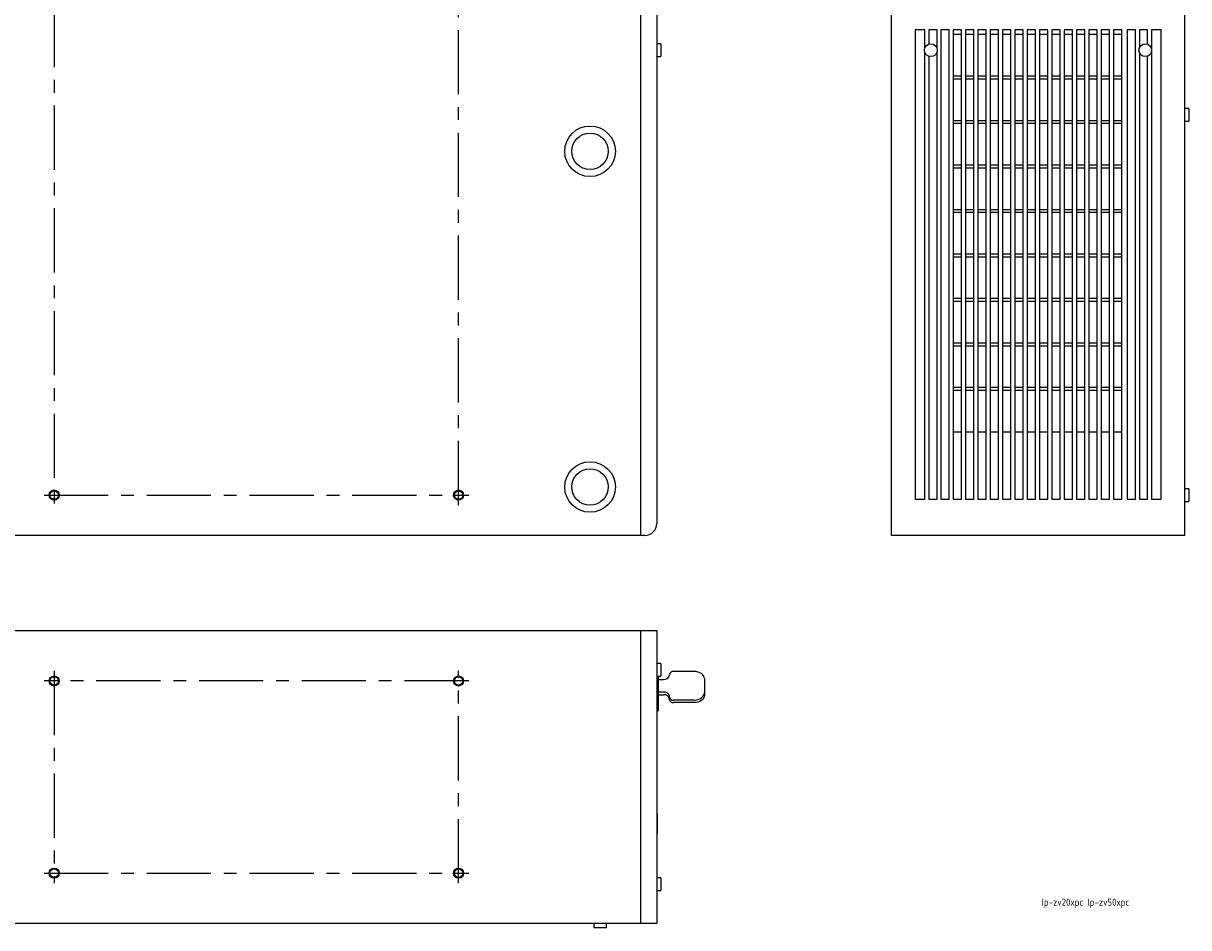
# Model space of a CAD drawing. Extents: x 0 to 1024, y 0 to 774.
# Tile 2 of 3: x 447 to 1024, y 0 to 447. Entities that reach past the tile are written whole.
import ezdxf

# ---------------------------------------------------------------- set-up
doc = ezdxf.new("R2010")
doc.units = 0
doc.linetypes.add('CENTER', pattern=[50.8, 31.75, -6.35, 6.35, -6.35])
doc.layers.get('0').update_dxf_attribs({"linetype": 'CONTINUOUS'})
doc.styles.get("Standard").update_dxf_attribs({"font": 'ISOCP.SHX', "bigfont": 'EXTFONT.SHX'})

# ---------------------------------------------------------------- blocks, each defined once
blk = doc.blocks.new('*U4')
at = {"color": 2}
blk.add_text('lp-zv20xpc lp-zv50xpc', height=3.5, dxfattribs=at).set_placement((950.93, 10.86))

msp = doc.modelspace()

# ---------------------------------------------------------------- linework, layer by layer
at = {"color": 7, "linetype": 'CONTINUOUS'}
for p, q in [((752.73, 573.95), (752.73, 193.95)), ((876.72, 199.95), (876.72, 573.95)), ((760.73, 567.95), (760.73, 199.95)), ((1021.72, 567.95), (1021.72, 199.95)), ((893.28, 443.95), (888.51, 443.95)), ((888.51, 443.95), (888.51, 211.95)), ((893.28, 435.08), (893.28, 443.95)), ((899.31, 443.95), (895.21, 443.95)), ((895.21, 443.95), (895.21, 436.93)), ((899.31, 434.57), (899.31, 443.95)), ((905.34, 443.95), (901.24, 443.95)), ((901.24, 443.95), (901.24, 211.95)), ((905.34, 211.95), (905.34, 443.95)), ((911.43, 443.95), (907.33, 443.95)), ((907.33, 443.95), (907.33, 211.95)), ((911.43, 211.95), (911.43, 443.95)), ((917.52, 443.95), (913.42, 443.95)), ((913.42, 443.95), (913.42, 211.95)), ((917.52, 211.95), (917.52, 443.95)), ((923.62, 443.95), (919.52, 443.95)), ((919.52, 443.95), (919.52, 211.95)), ((923.62, 211.95), (923.62, 443.95)), ((929.71, 443.95), (925.61, 443.95)), ((925.61, 443.95), (925.61, 211.95)), ((929.71, 211.95), (929.71, 443.95)), ((935.8, 443.95), (931.7, 443.95)), ((931.7, 443.95), (931.7, 211.95)), ((935.8, 211.95), (935.8, 443.95)), ((941.9, 443.95), (937.8, 443.95)), ((937.8, 443.95), (937.8, 211.95)), ((941.9, 211.95), (941.9, 443.95)), ((947.99, 443.95), (943.89, 443.95)), ((943.89, 443.95), (943.89, 211.95)), ((947.99, 211.95), (947.99, 443.95)), ((954.08, 443.95), (949.98, 443.95)), ((949.98, 443.95), (949.98, 211.95)), ((954.08, 211.95), (954.08, 443.95)), ((960.17, 443.95), (956.07, 443.95)), ((956.07, 443.95), (956.07, 211.95)), ((960.17, 211.95), (960.17, 443.95)), ((966.27, 443.95), (962.17, 443.95)), ((962.17, 443.95), (962.17, 211.95)), ((966.27, 211.95), (966.27, 443.95)), ((972.36, 443.95), (968.26, 443.95)), ((968.26, 443.95), (968.26, 211.95)), ((972.36, 211.95), (972.36, 443.95)), ((978.45, 443.95), (974.35, 443.95)), ((974.35, 443.95), (974.35, 211.95)), ((978.45, 211.95), (978.45, 443.95)), ((984.55, 443.95), (980.45, 443.95)), ((980.45, 443.95), (980.45, 211.95)), ((984.55, 211.95), (984.55, 443.95)), ((990.64, 443.95), (986.54, 443.95)), ((986.54, 443.95), (986.54, 211.95)), ((990.64, 211.95), (990.64, 443.95)), ((997.4, 443.95), (993.3, 443.95)), ((993.3, 443.95), (993.3, 211.95)), ((997.4, 211.95), (997.4, 443.95)), ((1003.43, 443.95), (999.33, 443.95)), ((999.33, 443.95), (999.33, 435.21)), ((1003.43, 436.86), (1003.43, 443.95)), ((1010.13, 443.95), (1005.36, 443.95)), ((1005.36, 443.95), (1005.36, 434.19)), ((1010.13, 211.95), (1010.13, 443.95)), ((911.43, 441.66), (907.33, 441.66)), ((917.52, 441.66), (913.42, 441.66)), ((923.62, 441.66), (919.52, 441.66)), ((929.71, 441.66), (925.61, 441.66)), ((935.8, 441.66), (931.7, 441.66)), ((941.9, 441.66), (937.8, 441.66)), ((947.99, 441.66), (943.89, 441.66)), ((954.08, 441.66), (949.98, 441.66)), ((960.17, 441.66), (956.07, 441.66)), ((966.27, 441.66), (962.17, 441.66)), ((972.36, 441.66), (968.26, 441.66)), ((978.45, 441.66), (974.35, 441.66)), ((984.55, 441.66), (980.45, 441.66)), ((990.64, 441.66), (986.54, 441.66)), ((762.73, 437.1), (760.73, 437.1)), ((762.73, 437.1), (762.73, 430.8)), ((893.28, 211.95), (893.28, 432.82)), ((899.31, 211.95), (899.31, 433.33)), ((999.33, 432.69), (999.33, 211.95)), ((1005.36, 433.71), (1005.36, 211.95)), ((760.73, 430.8), (762.73, 430.8)), ((895.21, 430.97), (895.21, 211.95)), ((1003.43, 211.95), (1003.43, 431.04)), ((907.33, 421.24), (911.43, 421.24)), ((913.42, 421.24), (917.52, 421.24)), ((919.52, 421.24), (923.62, 421.24)), ((925.61, 421.24), (929.71, 421.24)), ((931.7, 421.24), (935.8, 421.24)), ((937.8, 421.24), (941.9, 421.24)), ((943.89, 421.24), (947.99, 421.24)), ((949.98, 421.24), (954.08, 421.24)), ((956.07, 421.24), (960.17, 421.24)), ((962.17, 421.24), (966.27, 421.24)), ((968.26, 421.24), (972.36, 421.24)), ((974.35, 421.24), (978.45, 421.24)), ((980.45, 421.24), (984.55, 421.24)), ((986.54, 421.24), (990.64, 421.24)), ((911.43, 419.66), (907.33, 419.66)), ((917.52, 419.66), (913.42, 419.66)), ((923.62, 419.66), (919.52, 419.66)), ((929.71, 419.66), (925.61, 419.66)), ((935.8, 419.66), (931.7, 419.66)), ((941.9, 419.66), (937.8, 419.66)), ((947.99, 419.66), (943.89, 419.66)), ((954.08, 419.66), (949.98, 419.66)), ((960.17, 419.66), (956.07, 419.66)), ((966.27, 419.66), (962.17, 419.66)), ((972.36, 419.66), (968.26, 419.66)), ((978.45, 419.66), (974.35, 419.66)), ((984.55, 419.66), (980.45, 419.66)), ((990.64, 419.66), (986.54, 419.66)), ((1023.72, 405.1), (1021.72, 405.1)), ((1023.72, 405.1), (1023.72, 398.8)), ((907.33, 399.24), (911.43, 399.24)), ((911.43, 397.66), (907.33, 397.66)), ((913.42, 399.24), (917.52, 399.24)), ((917.52, 397.66), (913.42, 397.66)), ((919.52, 399.24), (923.62, 399.24)), ((923.62, 397.66), (919.52, 397.66)), ((925.61, 399.24), (929.71, 399.24)), ((929.71, 397.66), (925.61, 397.66)), ((931.7, 399.24), (935.8, 399.24)), ((935.8, 397.66), (931.7, 397.66)), ((937.8, 399.24), (941.9, 399.24)), ((941.9, 397.66), (937.8, 397.66)), ((943.89, 399.24), (947.99, 399.24)), ((947.99, 397.66), (943.89, 397.66)), ((949.98, 399.24), (954.08, 399.24)), ((954.08, 397.66), (949.98, 397.66)), ((956.07, 399.24), (960.17, 399.24)), ((960.17, 397.66), (956.07, 397.66)), ((962.17, 399.24), (966.27, 399.24)), ((966.27, 397.66), (962.17, 397.66)), ((968.26, 399.24), (972.36, 399.24)), ((972.36, 397.66), (968.26, 397.66)), ((974.35, 399.24), (978.45, 399.24)), ((978.45, 397.66), (974.35, 397.66)), ((980.45, 399.24), (984.55, 399.24)), ((984.55, 397.66), (980.45, 397.66)), ((986.54, 399.24), (990.64, 399.24)), ((990.64, 397.66), (986.54, 397.66)), ((1021.72, 398.8), (1023.72, 398.8)), ((907.33, 377.24), (911.43, 377.24)), ((911.43, 375.66), (907.33, 375.66)), ((913.42, 377.24), (917.52, 377.24)), ((917.52, 375.66), (913.42, 375.66)), ((919.52, 377.24), (923.62, 377.24)), ((923.62, 375.66), (919.52, 375.66)), ((925.61, 377.24), (929.71, 377.24)), ((929.71, 375.66), (925.61, 375.66)), ((931.7, 377.24), (935.8, 377.24)), ((935.8, 375.66), (931.7, 375.66)), ((937.8, 377.24), (941.9, 377.24)), ((941.9, 375.66), (937.8, 375.66)), ((943.89, 377.24), (947.99, 377.24)), ((947.99, 375.66), (943.89, 375.66)), ((949.98, 377.24), (954.08, 377.24)), ((954.08, 375.66), (949.98, 375.66)), ((956.07, 377.24), (960.17, 377.24)), ((960.17, 375.66), (956.07, 375.66)), ((962.17, 377.24), (966.27, 377.24)), ((966.27, 375.66), (962.17, 375.66)), ((968.26, 377.24), (972.36, 377.24)), ((972.36, 375.66), (968.26, 375.66)), ((974.35, 377.24), (978.45, 377.24)), ((978.45, 375.66), (974.35, 375.66)), ((980.45, 377.24), (984.55, 377.24)), ((984.55, 375.66), (980.45, 375.66)), ((986.54, 377.24), (990.64, 377.24)), ((990.64, 375.66), (986.54, 375.66)), ((907.33, 355.24), (911.43, 355.24)), ((911.43, 353.66), (907.33, 353.66)), ((913.42, 355.24), (917.52, 355.24)), ((917.52, 353.66), (913.42, 353.66)), ((919.52, 355.24), (923.62, 355.24)), ((923.62, 353.66), (919.52, 353.66)), ((925.61, 355.24), (929.71, 355.24)), ((929.71, 353.66), (925.61, 353.66)), ((931.7, 355.24), (935.8, 355.24)), ((935.8, 353.66), (931.7, 353.66)), ((937.8, 355.24), (941.9, 355.24)), ((941.9, 353.66), (937.8, 353.66)), ((943.89, 355.24), (947.99, 355.24)), ((947.99, 353.66), (943.89, 353.66)), ((949.98, 355.24), (954.08, 355.24)), ((954.08, 353.66), (949.98, 353.66)), ((956.07, 355.24), (960.17, 355.24)), ((960.17, 353.66), (956.07, 353.66)), ((962.17, 355.24), (966.27, 355.24)), ((966.27, 353.66), (962.17, 353.66)), ((968.26, 355.24), (972.36, 355.24)), ((972.36, 353.66), (968.26, 353.66)), ((974.35, 355.24), (978.45, 355.24)), ((978.45, 353.66), (974.35, 353.66)), ((980.45, 355.24), (984.55, 355.24)), ((984.55, 353.66), (980.45, 353.66)), ((986.54, 355.24), (990.64, 355.24)), ((990.64, 353.66), (986.54, 353.66)), ((907.33, 333.24), (911.43, 333.24)), ((911.43, 331.66), (907.33, 331.66)), ((913.42, 333.24), (917.52, 333.24)), ((917.52, 331.66), (913.42, 331.66)), ((919.52, 333.24), (923.62, 333.24)), ((923.62, 331.66), (919.52, 331.66)), ((925.61, 333.24), (929.71, 333.24)), ((929.71, 331.66), (925.61, 331.66)), ((931.7, 333.24), (935.8, 333.24)), ((935.8, 331.66), (931.7, 331.66)), ((937.8, 333.24), (941.9, 333.24)), ((941.9, 331.66), (937.8, 331.66)), ((943.89, 333.24), (947.99, 333.24)), ((947.99, 331.66), (943.89, 331.66)), ((949.98, 333.24), (954.08, 333.24)), ((954.08, 331.66), (949.98, 331.66)), ((956.07, 333.24), (960.17, 333.24)), ((960.17, 331.66), (956.07, 331.66)), ((962.17, 333.24), (966.27, 333.24)), ((966.27, 331.66), (962.17, 331.66)), ((968.26, 333.24), (972.36, 333.24)), ((972.36, 331.66), (968.26, 331.66)), ((974.35, 333.24), (978.45, 333.24)), ((978.45, 331.66), (974.35, 331.66)), ((980.45, 333.24), (984.55, 333.24)), ((984.55, 331.66), (980.45, 331.66)), ((986.54, 333.24), (990.64, 333.24)), ((990.64, 331.66), (986.54, 331.66)), ((907.33, 311.24), (911.43, 311.24)), ((913.42, 311.24), (917.52, 311.24)), ((919.52, 311.24), (923.62, 311.24)), ((925.61, 311.24), (929.71, 311.24)), ((931.7, 311.24), (935.8, 311.24)), ((937.8, 311.24), (941.9, 311.24)), ((943.89, 311.24), (947.99, 311.24)), ((949.98, 311.24), (954.08, 311.24)), ((956.07, 311.24), (960.17, 311.24)), ((962.17, 311.24), (966.27, 311.24)), ((968.26, 311.24), (972.36, 311.24)), ((974.35, 311.24), (978.45, 311.24)), ((980.45, 311.24), (984.55, 311.24)), ((986.54, 311.24), (990.64, 311.24)), ((911.43, 309.66), (907.33, 309.66)), ((917.52, 309.66), (913.42, 309.66)), ((923.62, 309.66), (919.52, 309.66)), ((929.71, 309.66), (925.61, 309.66)), ((935.8, 309.66), (931.7, 309.66)), ((941.9, 309.66), (937.8, 309.66)), ((947.99, 309.66), (943.89, 309.66)), ((954.08, 309.66), (949.98, 309.66)), ((960.17, 309.66), (956.07, 309.66)), ((966.27, 309.66), (962.17, 309.66)), ((972.36, 309.66), (968.26, 309.66)), ((978.45, 309.66), (974.35, 309.66)), ((984.55, 309.66), (980.45, 309.66)), ((990.64, 309.66), (986.54, 309.66)), ((907.33, 289.24), (911.43, 289.24)), ((913.42, 289.24), (917.52, 289.24)), ((919.52, 289.24), (923.62, 289.24)), ((925.61, 289.24), (929.71, 289.24)), ((931.7, 289.24), (935.8, 289.24)), ((937.8, 289.24), (941.9, 289.24)), ((943.89, 289.24), (947.99, 289.24)), ((949.98, 289.24), (954.08, 289.24)), ((956.07, 289.24), (960.17, 289.24)), ((962.17, 289.24), (966.27, 289.24)), ((968.26, 289.24), (972.36, 289.24)), ((974.35, 289.24), (978.45, 289.24)), ((980.45, 289.24), (984.55, 289.24)), ((986.54, 289.24), (990.64, 289.24)), ((911.43, 287.66), (907.33, 287.66)), ((917.52, 287.66), (913.42, 287.66)), ((923.62, 287.66), (919.52, 287.66)), ((929.71, 287.66), (925.61, 287.66)), ((935.8, 287.66), (931.7, 287.66)), ((941.9, 287.66), (937.8, 287.66)), ((947.99, 287.66), (943.89, 287.66)), ((954.08, 287.66), (949.98, 287.66)), ((960.17, 287.66), (956.07, 287.66)), ((966.27, 287.66), (962.17, 287.66)), ((972.36, 287.66), (968.26, 287.66)), ((978.45, 287.66), (974.35, 287.66)), ((984.55, 287.66), (980.45, 287.66)), ((990.64, 287.66), (986.54, 287.66)), ((907.33, 267.24), (911.43, 267.24)), ((911.43, 265.66), (907.33, 265.66)), ((913.42, 267.24), (917.52, 267.24)), ((917.52, 265.66), (913.42, 265.66)), ((919.52, 267.24), (923.62, 267.24)), ((923.62, 265.66), (919.52, 265.66)), ((925.61, 267.24), (929.71, 267.24)), ((929.71, 265.66), (925.61, 265.66)), ((931.7, 267.24), (935.8, 267.24)), ((935.8, 265.66), (931.7, 265.66)), ((937.8, 267.24), (941.9, 267.24)), ((941.9, 265.66), (937.8, 265.66)), ((943.89, 267.24), (947.99, 267.24)), ((947.99, 265.66), (943.89, 265.66)), ((949.98, 267.24), (954.08, 267.24)), ((954.08, 265.66), (949.98, 265.66)), ((956.07, 267.24), (960.17, 267.24)), ((960.17, 265.66), (956.07, 265.66)), ((962.17, 267.24), (966.27, 267.24)), ((966.27, 265.66), (962.17, 265.66)), ((968.26, 267.24), (972.36, 267.24)), ((972.36, 265.66), (968.26, 265.66)), ((974.35, 267.24), (978.45, 267.24)), ((978.45, 265.66), (974.35, 265.66)), ((980.45, 267.24), (984.55, 267.24)), ((984.55, 265.66), (980.45, 265.66)), ((986.54, 267.24), (990.64, 267.24)), ((990.64, 265.66), (986.54, 265.66)), ((907.33, 245.24), (911.43, 245.24)), ((913.42, 245.24), (917.52, 245.24)), ((919.52, 245.24), (923.62, 245.24)), ((925.61, 245.24), (929.71, 245.24)), ((931.7, 245.24), (935.8, 245.24)), ((937.8, 245.24), (941.9, 245.24)), ((943.89, 245.24), (947.99, 245.24)), ((949.98, 245.24), (954.08, 245.24)), ((956.07, 245.24), (960.17, 245.24)), ((962.17, 245.24), (966.27, 245.24)), ((968.26, 245.24), (972.36, 245.24)), ((974.35, 245.24), (978.45, 245.24)), ((980.45, 245.24), (984.55, 245.24)), ((986.54, 245.24), (990.64, 245.24)), ((1023.72, 217.1), (1021.72, 217.1)), ((1023.72, 217.1), (1023.72, 210.8)), ((888.51, 211.95), (893.28, 211.95)), ((895.21, 211.95), (899.31, 211.95)), ((901.24, 211.95), (905.34, 211.95)), ((907.33, 211.95), (911.43, 211.95)), ((913.42, 211.95), (917.52, 211.95)), ((919.52, 211.95), (923.62, 211.95)), ((925.61, 211.95), (929.71, 211.95)), ((931.7, 211.95), (935.8, 211.95)), ((937.8, 211.95), (941.9, 211.95)), ((943.89, 211.95), (947.99, 211.95)), ((949.98, 211.95), (954.08, 211.95)), ((956.07, 211.95), (960.17, 211.95)), ((962.17, 211.95), (966.27, 211.95)), ((968.26, 211.95), (972.36, 211.95)), ((974.35, 211.95), (978.45, 211.95)), ((980.45, 211.95), (984.55, 211.95)), ((986.54, 211.95), (990.64, 211.95)), ((993.3, 211.95), (997.4, 211.95)), ((999.33, 211.95), (1003.43, 211.95)), ((1005.36, 211.95), (1010.13, 211.95)), ((1021.72, 210.8), (1023.72, 210.8)), ((876.72, 193.95), (876.72, 199.95)), ((1021.72, 199.95), (1021.72, 193.95)), ((754.73, 193.95), (370.73, 193.95)), ((1021.72, 193.95), (876.72, 193.95)), ((370.73, 147), (760.73, 147)), ((752.73, 147), (752.73, 2)), ((760.73, 147), (760.73, 2)), ((761.38, 130.71), (760.73, 130.71)), ((762.73, 130.65), (760.73, 130.65)), ((761.38, 130.71), (761.38, 130.65)), ((762.73, 130.65), (762.73, 124.35)), ((760.73, 124.35), (762.73, 124.35)), ((761.38, 124.35), (761.38, 107.29)), ((761.38, 122.82), (764.04, 122.82)), ((767.04, 124.94), (767.04, 125.29)), ((779.23, 126.71), (769.04, 126.71)), ((784.23, 123.17), (784.23, 116.1)), ((764.04, 116.45), (761.38, 116.45)), ((784.23, 116.1), (784.23, 114.83)), ((761.38, 115.18), (764.04, 115.18)), ((767.04, 113.98), (767.04, 114.33)), ((767.04, 112.71), (767.04, 113.98)), ((779.23, 112.57), (769.04, 112.57)), ((779.23, 111.29), (769.04, 111.29)), ((760.73, 107.29), (761.38, 107.29)), ((760.93, 56.47), (760.73, 56.47)), ((760.93, 56.47), (760.93, 55.97)), ((760.93, 55.97), (760.93, 49.97)), ((760.93, 49.47), (760.73, 49.47)), ((760.93, 46.34), (760.73, 46.34)), ((760.93, 49.97), (760.93, 49.47)), ((760.93, 49.47), (760.93, 46.84)), ((760.93, 46.84), (760.93, 46.34)), ((762.73, 24.65), (760.73, 24.65)), ((762.73, 24.65), (762.73, 18.35)), ((760.73, 18.35), (762.73, 18.35)), ((760.73, 2), (370.73, 2)), ((729.58, 2), (729.58, 0)), ((735.88, 0), (729.58, 0)), ((735.88, 0), (735.88, 2))]:
    msp.add_line(p, q, dxfattribs=at)
at = {"color": 4, "linetype": 'CENTER'}
for p, q in [((462.73, 558.95), (462.73, 208.95)), ((662.73, 208.95), (662.73, 558.95)), ((457.73, 213.95), (667.73, 213.95)), ((462.73, 127), (462.73, 22)), ((662.73, 22), (662.73, 127)), ((667.73, 122), (457.73, 122)), ((457.73, 27), (667.73, 27))]:
    msp.add_line(p, q, dxfattribs=at)
at = {"color": 7, "linetype": 'CONTINUOUS', "flags": 128}
for points in [[(784.23, 123.17), (784.14, 123.86), (783.85, 124.52), (783.39, 125.14), (782.77, 125.67), (782.01, 126.11), (781.15, 126.44), (780.21, 126.64), (779.23, 126.71)], [(779.23, 112.57), (780.21, 112.63), (781.15, 112.83), (782.01, 113.16), (782.77, 113.6), (783.39, 114.14), (783.85, 114.75), (784.14, 115.41), (784.23, 116.1)], [(784.23, 114.83), (784.14, 114.14), (783.85, 113.48), (783.39, 112.86), (782.77, 112.33), (782.01, 111.89), (781.15, 111.56), (780.21, 111.36), (779.23, 111.29)]]:
    msp.add_lwpolyline(points, dxfattribs=at)
at = {"color": 7, "linetype": 'CONTINUOUS'}
for centre, radius in [((896.22, 433.95), 3.15), ((1002.22, 433.95), 3.15), ((727.73, 383.95), 12.5), ((727.73, 383.95), 9), ((727.73, 217.95), 12.5), ((727.73, 217.95), 9), ((462.73, 213.95), 2.1), ((662.73, 213.95), 2.1), ((462.73, 122), 2.1), ((662.73, 122), 2.1), ((462.73, 27), 2.1), ((662.73, 27), 2.1)]:
    msp.add_circle(centre, radius, dxfattribs=at)
at = {"color": 2}
for centre in [(462.73, 213.95), (662.73, 213.95), (462.73, 122), (662.73, 122), (462.73, 27), (662.73, 27)]:
    msp.add_circle(centre, 2.5, dxfattribs=at)
at = {"color": 7, "linetype": 'CONTINUOUS'}
for centre, radius, start, end in [((754.73, 199.95), 6, 270, 360), ((764.42, 125.47), 2.68, 261.95055, 348.57823), ((768.79, 124.94), 1.79, 81.95058, 168.57818), ((764.42, 113.8), 2.68, 11.42178, 98.04949), ((764.42, 112.53), 2.68, 11.42178, 98.0494), ((768.79, 114.33), 1.79, 191.42175, 278.04949), ((768.79, 113.06), 1.79, 191.42162, 278.04962)]:
    msp.add_arc(centre, radius, start, end, dxfattribs=at)

# ---------------------------------------------------------------- block references
msp.add_blockref('*U4', (0, 0))

doc.saveas('drawing.dxf')
